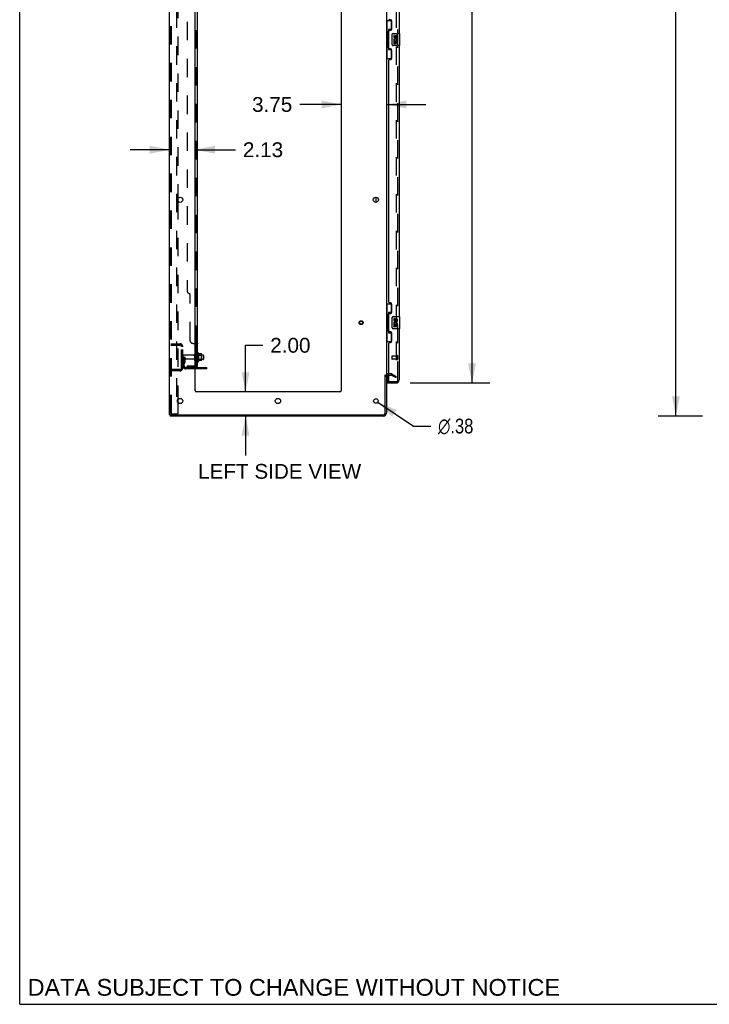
# Model space of a CAD drawing. Header units: inches. Extents: x 0 to 278, y 0 to 180.
# Tile 1 of 80: x 0 to 57, y 0 to 82. Entities that reach past the tile are written whole.
import ezdxf

# ---------------------------------------------------------------- set-up
doc = ezdxf.new("R2010")
doc.units = ezdxf.units.IN
doc.header["$LTSCALE"] = 15.310625
doc.header["$MEASUREMENT"] = 0
doc.linetypes.add('HIDDEN', pattern=[0.2, 0.1, -0.1])
doc.layers.get('0').update_dxf_attribs({"linetype": 'CONTINUOUS'})
for name, color, linetype in [('DEFAULT_2', 8, 'HIDDEN'), ('DIMENSIONS', 7, 'CONTINUOUS'), ('LEFTHAND_DOOR_ASSEMBLY', 7, 'CONTINUOUS'), ('RIGHTHAND_DOOR_ASSEMBLY', 7, 'CONTINUOUS'), ('SUBPANEL', 7, 'CONTINUOUS')]:
    doc.layers.add(name, color=color, linetype=linetype)
doc.styles.get("Standard").update_dxf_attribs({"font": 'arial.ttf'})
doc.styles.add('TEXTSTYLE_1', font='gdt', dxfattribs={"width": 0.8})
doc.dimstyles.new('DIMSTYLE_1', dxfattribs={"dimtxt": 1.228125, "dimasz": 1.6375, "dimexe": 0.09, "dimexo": 0.07, "dimgap": 0.0375, "dimtad": 0, "dimtih": 1, "dimtoh": 1, "dimzin": 4, "dimdsep": 46, "dimtxsty": 'Standard', "dimblk": '_FILLED', "dimblk1": '_FILLED', "dimblk2": '_FILLED', "dimcen": 0.09, "dimadec": 3, "dimazin": 1, "dimtfac": 1, "dimtdec": 3, "dimtofl": 0, "dimtmove": 0, "dimatfit": 3, "dimldrblk": '_FILLED', "dimfxl": 0, "dimtolj": 1, "dimtzin": 4, "dimarcsym": 0})
doc.dimstyles.new('DIMSTYLE_2', dxfattribs={"dimtxt": 1.228125, "dimasz": 1.6375, "dimexe": 0.09, "dimexo": 0.07, "dimgap": 0.09, "dimtad": 0, "dimtih": 1, "dimtoh": 1, "dimzin": 4, "dimdsep": 46, "dimtxsty": 'Standard', "dimblk": '_FILLED', "dimblk1": '_FILLED', "dimblk2": '_FILLED', "dimcen": 0.09, "dimadec": 3, "dimazin": 1, "dimtfac": 1, "dimtdec": 3, "dimtofl": 0, "dimtmove": 0, "dimatfit": 1, "dimldrblk": '_FILLED', "dimfxl": 0, "dimtolj": 1, "dimtzin": 4, "dimarcsym": 0})

# ---------------------------------------------------------------- blocks, each defined once
blk = doc.blocks.new('_FILLED')
at = {"color": 0, "linetype": 'ByBlock'}
blk.add_solid([(0, 0), (-1, 0.2), (-1, -0.2)], dxfattribs=at)
blk = doc.blocks.new('*D9')
at = {"layer": 'DIMENSIONS', "color": 2, "linetype": 'Continuous'}
for p, q in [((32.386, 132.076), (39.002, 132.076)), ((37.528, 132.076), (37.528, 94.139)), ((37.528, 51.576), (37.528, 89.84)), ((32.386, 51.576), (39.002, 51.576))]:
    blk.add_line(p, q, dxfattribs=at)
at = {"layer": 'DIMENSIONS', "color": 2, "linetype": 'Continuous', "xscale": 1.6375, "yscale": 1.6375, "zscale": 1.6375}
for p, rotation in [((37.528, 132.076), 90), ((37.528, 51.576), 270)]:
    blk.add_blockref('_FILLED', p, dxfattribs=dict(at, rotation=rotation))
at = {"layer": 'DIMENSIONS', "color": 2, "linetype": 'Continuous', "insert": (37.528, 93.525), "char_height": 1.2281, "width": 6.28216, "attachment_point": 2, "line_spacing_factor": 0.9}
blk.add_mtext('80.50\\PDOORS', dxfattribs=at)
blk = doc.blocks.new('*D12')
at = {"layer": 'DIMENSIONS', "color": 2, "linetype": 'Continuous'}
for p, q in [((18.74, 50.826), (18.74, 54.699)), ((18.74, 54.699), (20.173, 54.699)), ((18.74, 48.826), (18.74, 45.551))]:
    blk.add_line(p, q, dxfattribs=at)
at = {"layer": 'DIMENSIONS', "color": 2, "linetype": 'Continuous', "xscale": 1.6375, "yscale": 1.6375, "zscale": 1.6375}
for p, rotation in [((18.74, 50.826), 270), ((18.74, 48.826), 90)]:
    blk.add_blockref('_FILLED', p, dxfattribs=dict(at, rotation=rotation))
at = {"layer": 'DIMENSIONS', "color": 2, "linetype": 'Continuous', "insert": (20.787, 55.313), "char_height": 1.2281, "width": 3.3374, "attachment_point": 1, "line_spacing_factor": 0.9}
blk.add_mtext('2.00', dxfattribs=at)
blk = doc.blocks.new('*D13')
at = {"layer": 'DIMENSIONS', "color": 2, "linetype": 'Continuous'}
for p, q in [((12.428, 70.931), (9.153, 70.931)), ((14.553, 70.931), (17.903, 70.931))]:
    blk.add_line(p, q, dxfattribs=at)
at = {"layer": 'DIMENSIONS', "color": 2, "linetype": 'Continuous', "xscale": 1.6375, "yscale": 1.6375, "zscale": 1.6375}
blk.add_blockref('_FILLED', (12.428, 70.931), dxfattribs=at)
at = {"layer": 'DIMENSIONS', "color": 2, "linetype": 'Continuous', "xscale": 1.6375, "yscale": 1.6375, "zscale": 1.6375, "rotation": 180}
blk.add_blockref('_FILLED', (14.553, 70.931), dxfattribs=at)
at = {"layer": 'DIMENSIONS', "color": 2, "linetype": 'Continuous', "insert": (18.517, 71.545), "char_height": 1.2281, "width": 3.3374, "attachment_point": 1, "line_spacing_factor": 0.9}
blk.add_mtext('2.13', dxfattribs=at)
blk = doc.blocks.new('*D14')
at = {"layer": 'DIMENSIONS', "color": 2, "linetype": 'Continuous'}
for p, q in [((26.678, 74.687), (23.232, 74.687)), ((30.428, 74.687), (33.703, 74.687))]:
    blk.add_line(p, q, dxfattribs=at)
at = {"layer": 'DIMENSIONS', "color": 2, "linetype": 'Continuous', "xscale": 1.6375, "yscale": 1.6375, "zscale": 1.6375}
blk.add_blockref('_FILLED', (26.678, 74.687), dxfattribs=at)
at = {"layer": 'DIMENSIONS', "color": 2, "linetype": 'Continuous', "xscale": 1.6375, "yscale": 1.6375, "zscale": 1.6375, "rotation": 180}
blk.add_blockref('_FILLED', (30.428, 74.687), dxfattribs=at)
at = {"layer": 'DIMENSIONS', "color": 2, "linetype": 'Continuous', "insert": (22.618, 75.301), "char_height": 1.2281, "width": 3.3374, "attachment_point": 3, "line_spacing_factor": 0.9}
blk.add_mtext('3.75', dxfattribs=at)
blk = doc.blocks.new('*D18')
at = {"layer": 'DIMENSIONS', "color": 2, "linetype": 'Continuous'}
for p, q in [((56.663, 134.826), (52.97, 134.826)), ((54.444, 134.826), (54.444, 93.054)), ((54.444, 48.826), (54.444, 90.598)), ((56.663, 48.826), (52.97, 48.826))]:
    blk.add_line(p, q, dxfattribs=at)
at = {"layer": 'DIMENSIONS', "color": 2, "linetype": 'Continuous', "xscale": 1.6375, "yscale": 1.6375, "zscale": 1.6375}
for p, rotation in [((54.444, 134.826), 90), ((54.444, 48.826), 270)]:
    blk.add_blockref('_FILLED', p, dxfattribs=dict(at, rotation=rotation))
at = {"layer": 'DIMENSIONS', "color": 2, "linetype": 'Continuous', "insert": (54.444, 92.44), "char_height": 1.2281, "width": 4.29159, "attachment_point": 2, "line_spacing_factor": 0.9}
blk.add_mtext('86.00', dxfattribs=at)
blk = doc.blocks.new('*D20')
at = {"layer": 'DIMENSIONS', "color": 2, "linetype": 'Continuous'}
for p, q in [((29.709, 49.972), (32.666, 47.996)), ((32.666, 47.996), (34.098, 47.996))]:
    blk.add_line(p, q, dxfattribs=at)
at = {"layer": 'DIMENSIONS', "color": 2, "linetype": 'Continuous', "xscale": 1.6375, "yscale": 1.6375, "zscale": 1.6375, "rotation": 146.2425414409}
blk.add_blockref('_FILLED', (29.709, 49.972), dxfattribs=at)
at = {"layer": 'DIMENSIONS', "color": 2, "linetype": 'Continuous', "insert": (34.713, 48.61), "char_height": 1.22812, "width": 4.0207, "attachment_point": 1, "line_spacing_factor": 0.9, "style": 'TEXTSTYLE_1'}
blk.add_mtext('{\\fgdt;n}\\fArial;.38', dxfattribs=at)

msp = doc.modelspace()

# ---------------------------------------------------------------- linework, layer by layer
at = {"color": 7, "linetype": 'Continuous'}
for p, q in [((0, 0), (0, 180.125)), ((29.574, 66.558), (29.574, 66.993)), ((14.827, 54.057), (14.827, 53.345)), ((15.083, 53.978), (14.855, 53.978)), ((15.093, 53.445), (15.093, 53.956)), ((15.083, 53.423), (14.855, 53.423)), ((15.227, 53.888), (15.093, 53.888)), ((15.227, 53.513), (15.093, 53.513)), ((15.257, 53.858), (15.257, 53.543)), ((15.532, 52.753), (14.553, 52.753)), ((15.532, 52.753), (15.532, 52.857)), ((30.324, 52.222), (30.428, 52.222)), ((12.48, 48.93), (12.48, 48.826)), ((12.485, 48.93), (12.518, 48.93)), ((0, 0), (278.375, 0))]:
    msp.add_line(p, q, dxfattribs=at)
at = {"color": 3, "linetype": 'Continuous'}
for p, q in [((12.428, 48.93), (12.428, 134.722)), ((14.553, 50.951), (14.553, 131.326)), ((26.678, 131.326), (26.678, 50.951)), ((30.428, 131.378), (30.428, 52.274)), ((13.108, 66.873), (13.108, 66.678)), ((14.553, 52.857), (15.532, 52.857)), ((30.324, 49.072), (30.324, 52.233)), ((30.428, 52.222), (30.428, 49.072)), ((30.632, 52.222), (30.571, 52.222)), ((26.553, 50.826), (14.678, 50.826)), ((13.108, 50.173), (13.108, 49.978)), ((12.428, 48.93), (12.485, 48.93)), ((30.182, 48.826), (12.48, 48.826)), ((12.518, 48.93), (30.182, 48.93))]:
    msp.add_line(p, q, dxfattribs=at)
for centre, radius in [((13.303, 66.776), 0.219), ((29.553, 66.776), 0.219), ((13.303, 50.076), 0.219), ((21.428, 50.076), 0.219), ((29.553, 50.076), 0.188)]:
    msp.add_circle(centre, radius, dxfattribs=at)
at = {"color": 7, "linetype": 'Continuous'}
for centre, radius, start, end in [((14.577, 53.958), 0.055, 360, 115.90936), ((14.796, 54.035), 0.0384, 34.44966, 180), ((14.227, 53.701), 0.698, 23.96793, 30.66313), ((14.874, 53.988), 0.01, 203.96793, 270), ((15.083, 53.968), 0.01, 5.19383, 90), ((14.952, 53.956), 0.141, 0, 5.20805), ((14.577, 53.443), 0.055, 244.09064, 0), ((14.796, 53.367), 0.0384, 180, 325.55034), ((14.227, 53.701), 0.698, 329.33687, 336.03207), ((14.874, 53.413), 0.01, 90, 156.03207), ((15.083, 53.433), 0.01, 270, 354.80617), ((14.952, 53.445), 0.141, 354.79195, 360), ((15.227, 53.858), 0.03, 359.99999, 90), ((15.227, 53.543), 0.03, 270, 0.00001)]:
    msp.add_arc(centre, radius, start, end, dxfattribs=at)
at = {"color": 3, "linetype": 'Continuous'}
for centre, radius, start, end in [((30.571, 52.079), 0.142, 90, 180), ((14.678, 50.951), 0.125, 180, 270), ((26.553, 50.951), 0.125, 270, 360), ((30.182, 49.072), 0.246, 270, 360), ((30.182, 49.072), 0.142, 270, 360)]:
    msp.add_arc(centre, radius, start, end, dxfattribs=at)
at = {"layer": 'DEFAULT_2', "color": 8, "linetype": 'HIDDEN'}
for p, q in [((12.532, 49.043), (12.532, 134.608)), ((12.606, 49.043), (12.606, 134.608)), ((13.004, 134.638), (13.004, 49.013)), ((31.241, 131.56), (31.241, 52.091)), ((13.108, 83.378), (13.108, 66.873)), ((13.108, 66.678), (13.108, 50.173)), ((12.532, 54.826), (13.286, 54.826)), ((13.205, 54.826), (13.205, 54.722)), ((12.532, 54.722), (13.286, 54.722)), ((13.428, 52.822), (13.428, 54.579)), ((13.532, 52.822), (13.532, 54.579)), ((14.522, 53.443), (14.522, 53.958)), ((14.632, 53.443), (14.632, 53.958)), ((14.757, 54.035), (14.757, 53.367)), ((13.636, 53.701), (13.532, 53.701)), ((14.46, 53.866), (13.562, 53.866)), ((14.46, 53.536), (13.562, 53.536)), ((13.621, 53.354), (13.572, 53.286)), ((13.622, 53.36), (13.622, 53.701)), ((13.622, 53.526), (13.726, 53.526)), ((13.636, 53.701), (13.726, 53.701)), ((13.636, 52.999), (13.636, 53.701)), ((13.705, 53.294), (13.656, 53.226)), ((13.726, 53.36), (13.726, 53.701)), ((15.093, 53.888), (14.632, 53.888)), ((15.093, 53.513), (14.632, 53.513)), ((14.777, 53.884), (14.757, 53.904)), ((14.777, 53.517), (14.757, 53.497)), ((14.777, 53.884), (15.073, 53.884)), ((14.777, 53.884), (14.777, 53.517)), ((14.777, 53.517), (15.073, 53.517)), ((15.073, 53.884), (15.093, 53.904)), ((15.073, 53.884), (15.073, 53.517)), ((15.073, 53.517), (15.093, 53.497)), ((13.286, 52.68), (12.532, 52.68)), ((13.286, 52.576), (12.532, 52.576)), ((13.205, 52.68), (13.205, 52.576)), ((14.553, 52.857), (13.779, 52.857)), ((14.553, 52.753), (13.779, 52.753)), ((15.029, 52.753), (15.029, 52.857)), ((15.285, 52.753), (15.285, 52.857)), ((30.833, 52.326), (30.571, 52.326)), ((30.901, 52.307), (31.241, 52.111)), ((30.632, 52.222), (30.833, 52.222)), ((31.189, 52.021), (30.849, 52.217)), ((31.241, 52.111), (31.189, 52.021)), ((31.216, 52.073), (31.218, 52.073)), ((13.108, 49.978), (13.108, 49.013)), ((12.627, 49.013), (12.554, 49.013)), ((12.627, 49.013), (13.108, 49.013))]:
    msp.add_line(p, q, dxfattribs=at)
for points in [[(31.224, 52.071), (31.223, 52.071), (31.221, 52.071), (31.22, 52.072), (31.218, 52.073)], [(31.241, 52.091), (31.241, 52.089), (31.24, 52.087), (31.24, 52.085), (31.239, 52.083), (31.238, 52.081), (31.237, 52.079), (31.236, 52.077), (31.234, 52.076), (31.233, 52.074), (31.231, 52.073), (31.229, 52.072), (31.227, 52.072), (31.225, 52.071), (31.224, 52.071)], [(12.532, 49.043), (12.533, 49.035), (12.535, 49.028), (12.539, 49.022), (12.543, 49.017), (12.548, 49.014), (12.554, 49.013)], [(12.606, 49.043), (12.607, 49.035), (12.609, 49.028), (12.612, 49.022), (12.617, 49.017), (12.621, 49.014), (12.627, 49.013)]]:
    msp.add_lwpolyline(points, dxfattribs=at)
for radius in [0.164, 0.124]:
    msp.add_circle((28.324, 56.576), radius, dxfattribs=at)
for centre, radius, start, end in [((13.286, 54.579), 0.246, 0, 90), ((13.286, 54.579), 0.142, 0, 90), ((14.577, 53.958), 0.055, 115.90936, 180), ((13.562, 53.836), 0.03, 90, 180), ((13.562, 53.566), 0.03, 180, 270), ((13.74, 53.165), 0.208, 144.24611, 180), ((13.612, 53.36), 0.01, 324.24611, 360), ((13.74, 53.165), 0.104, 144.24611, 180), ((13.612, 53.36), 0.114, 324.24611, 360), ((14.46, 53.928), 0.0625, 270, 360), ((14.46, 53.473), 0.0625, 0, 90), ((14.577, 53.443), 0.055, 180, 244.09064), ((13.286, 52.822), 0.246, 270, 360), ((13.286, 52.822), 0.142, 270, 360), ((13.779, 52.999), 0.246, 180, 270), ((13.779, 52.999), 0.142, 180, 270), ((30.571, 52.079), 0.246, 90, 180), ((30.833, 52.189), 0.137, 60, 90), ((30.833, 52.189), 0.033, 60, 90)]:
    msp.add_arc(centre, radius, start, end, dxfattribs=at)
at = {"layer": 'LEFTHAND_DOOR_ASSEMBLY', "color": 8, "linetype": 'HIDDEN'}
for p, q in [((31.382, 51.822), (31.382, 131.829)), ((30.882, 53.794), (30.882, 53.566)), ((31.339, 53.804), (30.892, 53.804)), ((31.339, 53.556), (30.892, 53.556)), ((31.339, 53.822), (31.339, 53.538)), ((30.652, 51.68), (31.24, 51.68))]:
    msp.add_line(p, q, dxfattribs=at)
at = {"layer": 'LEFTHAND_DOOR_ASSEMBLY', "color": 3, "linetype": 'Continuous'}
for p, q in [((31.486, 103.076), (31.486, 80.576)), ((30.752, 81.723), (30.692, 81.723)), ((30.882, 80.973), (30.882, 81.593)), ((30.632, 79.368), (30.632, 80.783)), ((30.692, 80.843), (30.752, 80.843)), ((30.752, 79.308), (30.692, 79.308)), ((31.486, 79.576), (31.486, 57.076)), ((30.882, 78.558), (30.882, 79.178)), ((30.632, 58.283), (30.632, 78.368)), ((30.692, 78.428), (30.752, 78.428)), ((30.752, 58.223), (30.692, 58.223)), ((30.882, 57.473), (30.882, 58.093)), ((30.632, 55.868), (30.632, 57.283)), ((30.692, 57.343), (30.752, 57.343)), ((30.752, 55.808), (30.692, 55.808)), ((30.882, 55.058), (30.882, 55.678)), ((31.486, 56.076), (31.486, 51.822)), ((30.632, 51.7), (30.632, 54.868)), ((30.692, 54.928), (30.752, 54.928)), ((30.507, 51.576), (31.24, 51.576))]:
    msp.add_line(p, q, dxfattribs=at)
at = {"layer": 'LEFTHAND_DOOR_ASSEMBLY', "color": 7, "linetype": 'Continuous'}
for p, q in [((30.428, 81.651), (30.869, 81.651)), ((30.467, 81.651), (30.467, 80.626)), ((30.832, 80.916), (30.605, 80.916)), ((30.605, 80.916), (30.605, 79.236)), ((30.832, 81.651), (30.832, 80.871)), ((30.446, 80.626), (30.568, 80.626)), ((30.446, 80.626), (30.446, 79.526)), ((30.568, 80.656), (30.568, 80.676)), ((30.568, 79.526), (30.568, 80.626)), ((30.891, 79.676), (30.891, 80.476)), ((30.991, 80.576), (31.531, 80.576)), ((31.092, 80.422), (31.029, 80.422)), ((31.029, 80.422), (31.029, 80.285)), ((31.092, 80.285), (31.092, 80.422)), ((31.157, 80.348), (31.157, 80.279)), ((31.218, 80.285), (31.218, 80.327)), ((31.281, 80.327), (31.281, 80.191)), ((31.281, 80.191), (31.343, 80.191)), ((31.343, 80.191), (31.343, 80.327)), ((31.546, 79.591), (31.546, 80.561)), ((30.446, 79.526), (30.568, 79.526)), ((30.467, 79.526), (30.467, 78.501)), ((30.568, 79.475), (30.568, 79.495)), ((30.832, 79.281), (30.832, 78.501)), ((31.531, 79.576), (30.991, 79.576)), ((31.047, 79.96), (31.029, 79.96)), ((31.029, 79.96), (31.029, 79.73)), ((31.029, 79.73), (31.092, 79.73)), ((31.082, 79.96), (31.109, 79.979)), ((31.082, 79.96), (31.343, 79.96)), ((31.092, 79.897), (31.157, 79.897)), ((31.092, 79.73), (31.092, 79.897)), ((31.157, 79.897), (31.157, 79.761)), ((31.157, 79.761), (31.218, 79.761)), ((31.218, 79.897), (31.281, 79.897)), ((31.218, 79.761), (31.218, 79.897)), ((31.273, 79.996), (31.33, 79.971)), ((31.281, 79.897), (31.281, 79.73)), ((31.281, 79.73), (31.343, 79.73)), ((31.343, 79.73), (31.343, 79.96)), ((30.428, 78.501), (30.869, 78.501)), ((30.605, 79.236), (30.832, 79.236)), ((30.428, 58.151), (30.869, 58.151)), ((30.467, 58.151), (30.467, 57.126)), ((30.832, 58.151), (30.832, 57.371)), ((30.832, 57.416), (30.605, 57.416)), ((30.605, 57.416), (30.605, 55.736)), ((30.446, 57.126), (30.568, 57.126)), ((30.446, 57.126), (30.446, 56.026)), ((30.568, 57.156), (30.568, 57.176)), ((30.568, 56.026), (30.568, 57.126)), ((30.891, 56.176), (30.891, 56.976)), ((30.991, 57.076), (31.531, 57.076)), ((31.092, 56.922), (31.029, 56.922)), ((31.029, 56.922), (31.029, 56.785)), ((31.047, 56.46), (31.029, 56.46)), ((31.029, 56.46), (31.029, 56.23)), ((31.082, 56.46), (31.109, 56.479)), ((31.082, 56.46), (31.343, 56.46)), ((31.092, 56.785), (31.092, 56.922)), ((31.092, 56.397), (31.157, 56.397)), ((31.092, 56.23), (31.092, 56.397)), ((31.157, 56.848), (31.157, 56.779)), ((31.157, 56.397), (31.157, 56.261)), ((31.218, 56.785), (31.218, 56.827)), ((31.218, 56.397), (31.281, 56.397)), ((31.218, 56.261), (31.218, 56.397)), ((31.273, 56.496), (31.33, 56.471)), ((31.281, 56.827), (31.281, 56.691)), ((31.281, 56.691), (31.343, 56.691)), ((31.281, 56.397), (31.281, 56.23)), ((31.343, 56.691), (31.343, 56.827)), ((31.343, 56.23), (31.343, 56.46)), ((31.546, 56.091), (31.546, 57.061)), ((30.446, 56.026), (30.568, 56.026)), ((30.467, 56.026), (30.467, 55.001)), ((30.568, 55.975), (30.568, 55.995)), ((30.605, 55.736), (30.832, 55.736)), ((30.832, 55.781), (30.832, 55.001)), ((31.531, 56.076), (30.991, 56.076)), ((31.029, 56.23), (31.092, 56.23)), ((31.157, 56.261), (31.218, 56.261)), ((31.281, 56.23), (31.343, 56.23)), ((30.428, 55.001), (30.869, 55.001)), ((30.507, 52.207), (30.507, 51.7)), ((30.507, 51.68), (30.652, 51.68)), ((30.507, 51.68), (30.507, 51.576))]:
    msp.add_line(p, q, dxfattribs=at)
for points in [[(30.605, 80.892), (30.606, 80.889), (30.606, 80.885), (30.607, 80.881), (30.608, 80.877), (30.61, 80.872), (30.612, 80.867), (30.614, 80.861), (30.617, 80.855), (30.621, 80.849), (30.625, 80.842), (30.629, 80.835), (30.634, 80.827), (30.639, 80.818), (30.641, 80.815)], [(30.891, 80.476), (30.892, 80.482), (30.892, 80.488), (30.893, 80.494), (30.895, 80.5), (30.896, 80.506), (30.898, 80.512)], [(30.641, 79.337), (30.639, 79.333), (30.634, 79.325), (30.629, 79.317), (30.625, 79.31), (30.621, 79.303), (30.617, 79.296), (30.614, 79.29), (30.612, 79.285), (30.61, 79.28), (30.608, 79.275), (30.607, 79.271), (30.606, 79.267), (30.606, 79.263), (30.605, 79.259)], [(30.898, 79.64), (30.896, 79.645), (30.895, 79.651), (30.893, 79.657), (30.892, 79.663), (30.892, 79.669), (30.891, 79.676)], [(30.605, 57.392), (30.606, 57.389), (30.606, 57.385), (30.607, 57.381), (30.608, 57.377), (30.61, 57.372), (30.612, 57.367), (30.614, 57.361), (30.617, 57.355), (30.621, 57.349), (30.625, 57.342), (30.629, 57.335), (30.634, 57.327), (30.639, 57.318), (30.641, 57.315)], [(30.891, 56.976), (30.892, 56.982), (30.892, 56.988), (30.893, 56.994), (30.895, 57), (30.896, 57.006), (30.898, 57.012)], [(30.641, 55.837), (30.639, 55.833), (30.634, 55.825), (30.629, 55.817), (30.625, 55.81), (30.621, 55.803), (30.617, 55.796), (30.614, 55.79), (30.612, 55.785), (30.61, 55.78), (30.608, 55.775), (30.607, 55.771), (30.606, 55.767), (30.606, 55.763), (30.605, 55.759)], [(30.898, 56.14), (30.896, 56.145), (30.895, 56.151), (30.893, 56.157), (30.892, 56.163), (30.892, 56.169), (30.891, 56.176)]]:
    msp.add_lwpolyline(points, dxfattribs=at)
at = {"layer": 'LEFTHAND_DOOR_ASSEMBLY', "color": 3, "linetype": 'Continuous'}
for centre, radius, start, end in [((30.692, 81.783), 0.06, 180, 270), ((30.752, 81.593), 0.13, 0, 90), ((30.752, 80.973), 0.13, 270, 360), ((30.692, 80.783), 0.06, 90, 180), ((30.692, 79.368), 0.06, 180, 270), ((30.752, 79.178), 0.13, 0, 90), ((30.752, 78.558), 0.13, 270, 360), ((30.692, 78.368), 0.06, 90, 180), ((30.692, 58.283), 0.06, 180, 270), ((30.752, 58.093), 0.13, 0, 90), ((30.692, 57.283), 0.06, 90, 180), ((30.752, 57.473), 0.13, 270, 360), ((30.692, 55.868), 0.06, 180, 270), ((30.752, 55.678), 0.13, 0, 90), ((30.692, 54.868), 0.06, 90, 180), ((30.752, 55.058), 0.13, 270, 360), ((30.652, 51.7), 0.02, 180, 270), ((31.24, 51.822), 0.246, 270, 360)]:
    msp.add_arc(centre, radius, start, end, dxfattribs=at)
at = {"layer": 'LEFTHAND_DOOR_ASSEMBLY', "color": 7, "linetype": 'Continuous'}
for centre, radius, start, end in [((30.991, 80.476), 0.1, 90, 158.79459), ((31.123, 80.285), 0.0943, 180, 360), ((31.186, 80.034), 0.157, 336.59665, 161.87913), ((31.123, 80.285), 0.0314, 180, 261.22946), ((31.186, 80.034), 0.0943, 336.59665, 215.11217), ((31.123, 80.29), 0.0362, 263.42855, 341.76278), ((31.249, 80.327), 0.0943, 68.69989, 167.43379), ((31.249, 80.327), 0.0314, 0, 180.04847), ((31.249, 80.327), 0.0943, 0, 68.67039), ((31.531, 80.561), 0.015, 0, 90), ((30.991, 79.676), 0.1, 201.20502, 270), ((31.183, 80.034), 0.154, 161.41988, 206.19629), ((31.186, 80.034), 0.157, 205.73705, 207.8532), ((31.531, 79.591), 0.015, 270, 360), ((30.991, 56.976), 0.1, 90, 158.79459), ((31.123, 56.785), 0.0943, 180, 360), ((31.183, 56.534), 0.154, 161.41988, 206.19629), ((31.186, 56.534), 0.157, 336.59665, 161.87913), ((31.186, 56.534), 0.157, 205.73705, 207.8532), ((31.123, 56.785), 0.0314, 180, 261.22946), ((31.186, 56.534), 0.0943, 336.59665, 215.11217), ((31.123, 56.79), 0.0362, 263.42855, 341.76278), ((31.249, 56.827), 0.0943, 68.69989, 167.43379), ((31.249, 56.827), 0.0314, 0, 180.04847), ((31.249, 56.827), 0.0943, 0, 68.67039), ((31.531, 57.061), 0.015, 0, 90), ((30.991, 56.176), 0.1, 201.20502, 270), ((31.531, 56.091), 0.015, 270, 360), ((30.527, 51.7), 0.02, 180, 270), ((31.322, 51.966), 0.26, 267.41339, 270)]:
    msp.add_arc(centre, radius, start, end, dxfattribs=at)
at = {"layer": 'LEFTHAND_DOOR_ASSEMBLY', "color": 8, "linetype": 'HIDDEN'}
for centre, radius, start, end in [((30.892, 53.794), 0.01, 90, 180), ((30.892, 53.566), 0.01, 180, 270), ((31.361, 53.822), 0.0215, 0, 180), ((31.361, 53.538), 0.0215, 180, 360), ((31.24, 51.822), 0.142, 270, 360)]:
    msp.add_arc(centre, radius, start, end, dxfattribs=at)
at = {"layer": 'LEFTHAND_DOOR_ASSEMBLY', "color": 7, "linetype": 'Continuous'}
for centre, start_param, end_param in [((30.673, 80.666), 0.699287, 1.51401), ((30.673, 80.666), -4.655602, -3.84088), ((30.673, 79.485), 0.699287, 1.51401), ((30.673, 79.485), -4.655602, -3.84088), ((30.673, 57.166), 0.699287, 1.51401), ((30.673, 57.166), -4.655602, -3.84088), ((30.673, 55.985), 0.699287, 1.51401), ((30.673, 55.985), -4.655602, -3.84088)]:
    msp.add_ellipse(centre, major_axis=(0, 0.18), ratio=0.579493, start_param=start_param, end_param=end_param, dxfattribs=at)
at = {"layer": 'RIGHTHAND_DOOR_ASSEMBLY', "color": 8, "linetype": 'HIDDEN'}
for p, q in [((31.382, 51.822), (31.382, 131.829)), ((30.652, 51.68), (31.24, 51.68))]:
    msp.add_line(p, q, dxfattribs=at)
msp.add_arc((31.24, 51.822), 0.142, 270, 360, dxfattribs=at)
at = {"layer": 'SUBPANEL', "color": 3, "linetype": 'Continuous'}
for p, q in [((14.757, 52.982), (14.757, 130.669)), ((14.553, 54.857), (14.703, 54.857))]:
    msp.add_line(p, q, dxfattribs=at)
at = {"layer": 'SUBPANEL', "color": 8, "linetype": 'HIDDEN'}
for p, q in [((14.632, 54.822), (14.632, 128.83)), ((13.882, 124.419), (13.882, 59.232)), ((14.132, 55.107), (14.132, 58.982)), ((14.382, 54.857), (14.553, 54.857)), ((14.632, 54.823), (14.632, 54.822)), ((14.632, 54.46), (14.757, 54.46)), ((14.632, 54.179), (14.757, 54.179)), ((14.632, 53.951), (14.757, 53.951)), ((14.632, 53.451), (14.757, 53.451)), ((13.882, 52.982), (14.52, 52.982)), ((13.882, 52.982), (13.882, 52.857)), ((14.52, 52.857), (13.882, 52.857)), ((14.132, 52.982), (14.132, 52.857)), ((14.657, 52.982), (14.607, 53.023)), ((14.632, 52.984), (14.632, 52.982))]:
    msp.add_line(p, q, dxfattribs=at)
at = {"layer": 'SUBPANEL', "color": 7, "linetype": 'Continuous'}
for p, q in [((14.632, 54.822), (14.757, 54.822)), ((14.632, 52.982), (14.632, 54.822)), ((14.632, 52.982), (14.757, 52.982)), ((14.703, 52.943), (14.657, 52.982))]:
    msp.add_line(p, q, dxfattribs=at)
at = {"layer": 'SUBPANEL', "color": 8, "linetype": 'HIDDEN'}
for points in [[(14.607, 54.857), (14.606, 54.855), (14.606, 54.853), (14.606, 54.851), (14.607, 54.85), (14.607, 54.848)], [(14.61, 54.845), (14.611, 54.843), (14.613, 54.841), (14.614, 54.84), (14.616, 54.839)], [(14.624, 54.833), (14.626, 54.831), (14.628, 54.83), (14.63, 54.828), (14.631, 54.826), (14.632, 54.825), (14.632, 54.823)], [(14.706, 54.855), (14.708, 54.853), (14.712, 54.852)], [(14.745, 54.837), (14.748, 54.835), (14.751, 54.833), (14.753, 54.831), (14.755, 54.829), (14.756, 54.827), (14.757, 54.825), (14.757, 54.823), (14.757, 54.822)], [(14.692, 52.982), (14.692, 52.982), (14.692, 52.982), (14.692, 52.982), (14.692, 52.982), (14.691, 52.982), (14.691, 52.982), (14.69, 52.982), (14.689, 52.982), (14.689, 52.982), (14.688, 52.982), (14.687, 52.983), (14.686, 52.983), (14.686, 52.983), (14.685, 52.983), (14.684, 52.983), (14.683, 52.983), (14.683, 52.984), (14.682, 52.984), (14.681, 52.984), (14.68, 52.984), (14.679, 52.984), (14.679, 52.984), (14.678, 52.985), (14.677, 52.985), (14.676, 52.985), (14.675, 52.985), (14.674, 52.986), (14.674, 52.986), (14.673, 52.986), (14.672, 52.986), (14.671, 52.987), (14.67, 52.987), (14.669, 52.987), (14.668, 52.987), (14.668, 52.988), (14.667, 52.988), (14.666, 52.988), (14.665, 52.988), (14.664, 52.989), (14.663, 52.989), (14.662, 52.989), (14.661, 52.99), (14.66, 52.99), (14.659, 52.99), (14.658, 52.991), (14.657, 52.991), (14.656, 52.992), (14.655, 52.992), (14.654, 52.992), (14.653, 52.993), (14.652, 52.993), (14.651, 52.994), (14.65, 52.994), (14.649, 52.994), (14.648, 52.995), (14.647, 52.995), (14.646, 52.996), (14.645, 52.996), (14.644, 52.997), (14.643, 52.997), (14.642, 52.997), (14.641, 52.998), (14.641, 52.998), (14.64, 52.999), (14.639, 52.999), (14.638, 53), (14.637, 53), (14.636, 53), (14.636, 53.001), (14.635, 53.001), (14.634, 53.002), (14.633, 53.002), (14.633, 53.002), (14.632, 53.003), (14.631, 53.003), (14.631, 53.003), (14.63, 53.004), (14.63, 53.004), (14.629, 53.004), (14.629, 53.005), (14.628, 53.005), (14.628, 53.005)], [(14.628, 53.005), (14.628, 53.005), (14.628, 53.005), (14.628, 53.005), (14.629, 53.005), (14.629, 53.005), (14.629, 53.004), (14.63, 53.004), (14.63, 53.004), (14.631, 53.003), (14.631, 53.003), (14.632, 53.002), (14.632, 53.002)], [(14.689, 52.982), (14.69, 52.982), (14.69, 52.982), (14.691, 52.982), (14.691, 52.982), (14.692, 52.982), (14.692, 52.982), (14.692, 52.982), (14.692, 52.982)]]:
    msp.add_lwpolyline(points, dxfattribs=at)
at = {"layer": 'SUBPANEL', "color": 7, "linetype": 'Continuous'}
for points in [[(14.607, 54.857), (14.606, 54.855), (14.606, 54.853), (14.606, 54.851), (14.607, 54.85), (14.607, 54.848), (14.608, 54.846), (14.61, 54.845), (14.611, 54.843), (14.613, 54.841), (14.614, 54.84), (14.616, 54.839), (14.618, 54.837), (14.622, 54.834)], [(14.622, 54.834), (14.624, 54.833), (14.626, 54.831), (14.628, 54.83), (14.63, 54.828), (14.631, 54.826), (14.632, 54.825), (14.632, 54.823), (14.632, 54.822)], [(14.607, 53.023), (14.606, 53.022), (14.606, 53.021), (14.606, 53.02), (14.607, 53.019), (14.607, 53.018), (14.608, 53.017), (14.61, 53.015), (14.611, 53.013), (14.613, 53.011), (14.614, 53.01), (14.618, 53.005)], [(14.618, 53.005), (14.62, 53.003), (14.622, 53.001), (14.624, 52.998), (14.626, 52.996), (14.628, 52.993)], [(14.628, 52.993), (14.63, 52.991), (14.631, 52.988), (14.632, 52.986), (14.632, 52.984)]]:
    msp.add_lwpolyline(points, dxfattribs=at)
at = {"layer": 'SUBPANEL', "color": 3, "linetype": 'Continuous'}
for points in [[(14.703, 54.857), (14.706, 54.855), (14.708, 54.853), (14.712, 54.852), (14.715, 54.85), (14.719, 54.848), (14.723, 54.847), (14.731, 54.843)], [(14.731, 54.843), (14.735, 54.842), (14.738, 54.84), (14.742, 54.838), (14.745, 54.837), (14.748, 54.835), (14.751, 54.833), (14.753, 54.831), (14.755, 54.829), (14.756, 54.827), (14.757, 54.825), (14.757, 54.823), (14.757, 54.822)], [(14.703, 52.943), (14.706, 52.946), (14.708, 52.948), (14.712, 52.95), (14.715, 52.953), (14.719, 52.955), (14.723, 52.956), (14.727, 52.958)], [(14.727, 52.958), (14.735, 52.962), (14.738, 52.963), (14.742, 52.965), (14.745, 52.967), (14.748, 52.968), (14.751, 52.97), (14.753, 52.972), (14.755, 52.974), (14.756, 52.976), (14.757, 52.978), (14.757, 52.98), (14.757, 52.982)]]:
    msp.add_lwpolyline(points, dxfattribs=at)
at = {"layer": 'SUBPANEL', "color": 8, "linetype": 'HIDDEN'}
for centre, radius, start, end in [((14.132, 59.232), 0.25, 180, 270), ((14.382, 55.107), 0.25, 180, 270), ((14.52, 53.094), 0.112, 270, 287.1415), ((14.52, 53.094), 0.237, 270, 278.00542), ((14.52, 53.094), 0.237, 320.56585, 360)]:
    msp.add_arc(centre, radius, start, end, dxfattribs=at)
at = {"layer": 'SUBPANEL', "color": 7, "linetype": 'Continuous'}
msp.add_arc((14.52, 53.094), 0.112, 287.1415, 360, dxfattribs=at)
at = {"layer": 'SUBPANEL', "color": 3, "linetype": 'Continuous'}
msp.add_arc((14.52, 53.094), 0.237, 278.00542, 320.56585, dxfattribs=at)

# ---------------------------------------------------------------- texts
at = {"layer": 'DIMENSIONS', "color": 2, "linetype": 'Continuous', "attachment_point": 2, "line_spacing_factor": 0.9}
for s, insert, char_height, width in [('LEFT SIDE VIEW', (21.568, 44.849), 1.22812, 13.50481), ('DATA SUBJECT TO CHANGE WITHOUT NOTICE', (22.745, 2.103), 1.39187, 44.09501)]:
    msp.add_mtext(s, dxfattribs=dict(at, insert=insert, char_height=char_height, width=width))

# ---------------------------------------------------------------- dimensions: what is measured, and where the dimension line sits
at = {"layer": 'DIMENSIONS', "color": 2, "linetype": 'Continuous'}
for base, p1, p2, angle, picture, middle in [((54.444, 48.826), (56.733, 134.826), (56.733, 48.826), 270, '*D18', (54.437, 91.819)), ((18.74, 50.826), (12.54, 48.826), (14.678, 50.826), 90, '*D12', (22.441, 54.693))]:
    dim = msp.add_linear_dim(base=base, p1=p1, p2=p2, angle=angle, dimstyle='DIMSTYLE_1', dxfattribs=at)
    dim.commit()
    dim.dimension.update_dxf_attribs({"geometry": picture, "text_midpoint": middle, "dimtype": 160})
dim = msp.add_linear_dim(base=(37.528, 51.576), p1=(32.316, 132.076), p2=(32.316, 51.576), angle=270, text='<>\\PDOORS', dimstyle='DIMSTYLE_1', dxfattribs=at)
dim.commit()
dim.dimension.update_dxf_attribs({"geometry": '*D9', "text_midpoint": (37.528, 91.99), "dimtype": 160})
for base, p1, p2, picture, middle in [((30.428, 74.687), (26.678, 50.951), (30.428, 52.274), '*D14', (20.953, 74.68)), ((14.553397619, 70.931371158), (12.428397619, 48.929732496), (14.553397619, 50.950732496), '*D13', (20.1704289, 70.924524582))]:
    dim = msp.add_linear_dim(base=base, p1=p1, p2=p2, dimstyle='DIMSTYLE_1', dxfattribs=at)
    dim.commit()
    dim.dimension.update_dxf_attribs({"geometry": picture, "text_midpoint": middle, "dimtype": 160})
dim = msp.add_diameter_dim_2p(p1=(29.709, 49.972), p2=(29.398, 50.18), text='%%c<>', dimstyle='DIMSTYLE_2', override={"dimpost": '<>'}, dxfattribs=at)
dim.commit()
dim.dimension.update_dxf_attribs({"geometry": '*D20', "text_midpoint": (36.723, 47.996), "dimtype": 163})

doc.saveas('drawing.dxf')
